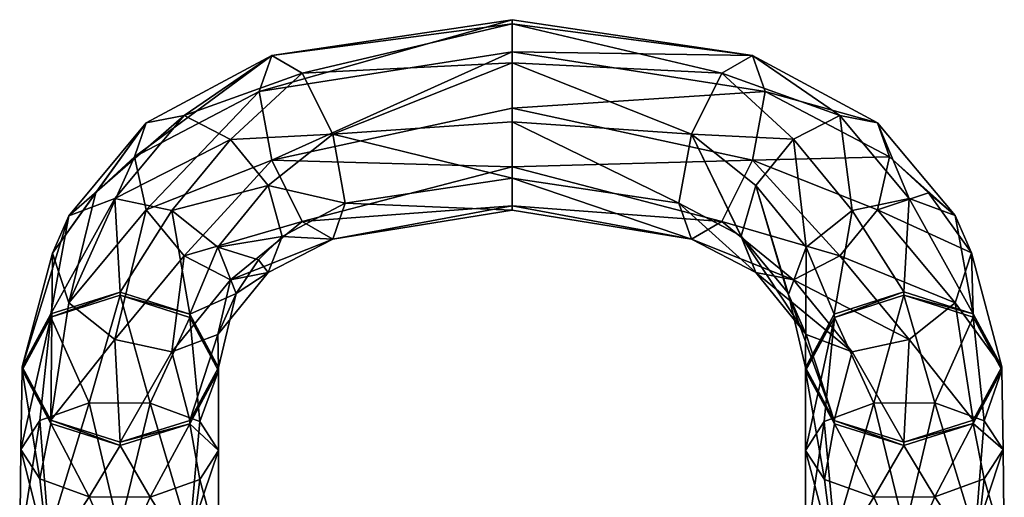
# Model space of a CAD drawing. Header units: metres. Extents: x -106 to 106, y -75 to 198.
# Tile 14 of 14: x -20 to 20, y 179 to 198. Entities that reach past the tile are written whole.
import ezdxf

# ---------------------------------------------------------------- set-up
doc = ezdxf.new("R2010")
doc.units = ezdxf.units.M
doc.layers.add('solid_11522103', color=7, linetype='CONTINUOUS')

msp = doc.modelspace()

# ---------------------------------------------------------------- linework, layer by layer
at = {"layer": 'solid_11522103'}
for points in [[(-0.000002, 198.466446, 112.57251), (-9.786707, 197.006439, 110.154182), (-10.30055, 195.535538, 112.73732)], [(-0.000002, 198.466446, 112.57251), (-10.30055, 195.535538, 112.73732), (-0.000043, 197.156403, 114.668999)], [(-0.000001, 198.294006, 110.106415), (-9.786707, 197.006439, 110.154182), (-0.000002, 198.466446, 112.57251)], [(9.786694, 197.006393, 110.154182), (-0.000002, 198.466446, 112.57251), (-0.000043, 197.156403, 114.668999)], [(9.786694, 197.006393, 110.154182), (-0.000001, 198.294006, 110.106415), (-0.000002, 198.466446, 112.57251)], [(-0.000001, 198.294006, 110.106415), (-8.544372, 196.286499, 107.497726), (-9.786707, 197.006439, 110.154182)], [(-0.000001, 196.704971, 108.212685), (-8.544372, 196.286499, 107.497726), (-0.000001, 198.294006, 110.106415)], [(8.544364, 196.286484, 107.497757), (-0.000001, 196.704971, 108.212685), (-0.000001, 198.294006, 110.106415)], [(9.786694, 197.006393, 110.154182), (8.544364, 196.286484, 107.497757), (-0.000001, 198.294006, 110.106415)], [(-9.786707, 197.006439, 110.154182), (-15.373194, 192.873306, 109.564598), (-10.30055, 195.535538, 112.73732)], [(-9.786707, 197.006439, 110.154182), (-14.891499, 194.26091, 107.623573), (-15.373194, 192.873306, 109.564598)], [(-9.786707, 197.006439, 110.154182), (-13.356463, 194.564774, 105.76709), (-14.891499, 194.26091, 107.623573)], [(-9.786707, 197.006439, 110.154182), (-8.544372, 196.286499, 107.497726), (-13.356463, 194.564774, 105.76709)], [(-0.000043, 197.156403, 114.668999), (-10.30055, 195.535538, 112.73732), (-9.786707, 192.736221, 113.737312)], [(-0.000043, 197.156403, 114.668999), (-9.786707, 192.736221, 113.737312), (-0.000002, 194.864288, 115.595078)], [(10.300533, 195.535522, 112.737297), (-0.000043, 197.156403, 114.668999), (-0.000002, 194.864288, 115.595078)], [(9.786694, 197.006393, 110.154182), (-0.000043, 197.156403, 114.668999), (10.300533, 195.535522, 112.737297)], [(13.353024, 194.568222, 105.770241), (8.544364, 196.286484, 107.497757), (9.786694, 197.006393, 110.154182)], [(14.887857, 194.264725, 107.62748), (9.786694, 197.006393, 110.154182), (10.300533, 195.535522, 112.737297)], [(13.353024, 194.568222, 105.770241), (9.786694, 197.006393, 110.154182), (14.887857, 194.264725, 107.62748)], [(-0.000001, 196.704971, 108.212685), (-7.302269, 193.795349, 106.327354), (-8.544372, 196.286499, 107.497726)], [(-0.000001, 194.30629, 107.614639), (-7.302269, 193.795349, 106.327354), (-0.000001, 196.704971, 108.212685)], [(7.302279, 193.795349, 106.327393), (-0.000001, 194.30629, 107.614639), (-0.000001, 196.704971, 108.212685)], [(8.544364, 196.286484, 107.497757), (7.302279, 193.795349, 106.327393), (-0.000001, 196.704971, 108.212685)], [(-8.544372, 196.286499, 107.497726), (-11.458814, 193.589767, 104.60537), (-13.356463, 194.564774, 105.76709)], [(-8.544372, 196.286499, 107.497726), (-7.302269, 193.795349, 106.327354), (-11.458814, 193.589767, 104.60537)], [(11.455657, 193.59256, 104.607788), (7.302279, 193.795349, 106.327393), (8.544364, 196.286484, 107.497757)], [(11.455657, 193.59256, 104.607788), (8.544364, 196.286484, 107.497757), (13.353024, 194.568222, 105.770241)], [(-10.30055, 195.535538, 112.73732), (-15.373194, 192.873306, 109.564598), (-14.891499, 190.72081, 110.594063)], [(-9.786707, 192.736221, 113.737312), (-10.30055, 195.535538, 112.73732), (-14.891499, 190.72081, 110.594063)], [(9.786694, 192.736221, 113.737282), (10.300533, 195.535522, 112.737297), (-0.000002, 194.864288, 115.595078)], [(15.369147, 192.877197, 109.569229), (10.300533, 195.535522, 112.737297), (9.786694, 192.736221, 113.737282)], [(14.887857, 194.264725, 107.62748), (10.300533, 195.535522, 112.737297), (15.369147, 192.877197, 109.569229)], [(-0.000002, 194.864288, 115.595078), (-9.786707, 192.736221, 113.737312), (-0.000001, 192.465607, 114.997032)], [(9.786694, 192.736221, 113.737282), (-0.000002, 194.864288, 115.595078), (-0.000001, 192.465607, 114.997032)], [(-18.048672, 190.478561, 103.100639), (-14.891499, 194.26091, 107.623573), (-13.356463, 194.564774, 105.76709)], [(-16.174587, 191.181122, 101.705574), (-18.048672, 190.478561, 103.100639), (-13.356463, 194.564774, 105.76709)], [(-16.174587, 191.181122, 101.705574), (-13.356463, 194.564774, 105.76709), (-11.458814, 193.589767, 104.60537)], [(11.455657, 193.59256, 104.607788), (13.353024, 194.568222, 105.770241), (13.853529, 190.695877, 101.122482)], [(13.353024, 194.568222, 105.770241), (16.172977, 191.185776, 101.70948), (13.853529, 190.695877, 101.122482)], [(13.353024, 194.568222, 105.770241), (14.887857, 194.264725, 107.62748), (16.172977, 191.185776, 101.70948)], [(-14.891499, 194.26091, 107.623573), (-18.70857, 188.955811, 104.895897), (-16.948914, 191.417938, 107.830154)], [(-18.048672, 190.478561, 103.100639), (-18.70857, 188.955811, 104.895897), (-14.891499, 194.26091, 107.623573)], [(-14.891499, 194.26091, 107.623573), (-16.948914, 191.417938, 107.830154), (-15.373194, 192.873306, 109.564598)], [(-0.000001, 194.30629, 107.614639), (0.000005, 192.014175, 108.540726), (-7.302269, 193.795349, 106.327354)], [(-0.000001, 194.30629, 107.614639), (6.788317, 190.996094, 107.327423), (0.000005, 192.014175, 108.540726)], [(7.302279, 193.795349, 106.327393), (6.788317, 190.996094, 107.327423), (-0.000001, 194.30629, 107.614639)], [(14.887857, 194.264725, 107.62748), (15.369147, 192.877197, 109.569229), (18.047455, 190.483475, 103.105385)], [(14.887857, 194.264725, 107.62748), (18.047455, 190.483475, 103.105385), (16.172977, 191.185776, 101.70948)], [(-7.302269, 193.795349, 106.327354), (-9.92403, 191.708771, 104.582443), (-11.458814, 193.589767, 104.60537)], [(-7.302269, 193.795349, 106.327354), (-6.7883, 190.996078, 107.327393), (-9.92403, 191.708771, 104.582443)], [(0.000005, 192.014175, 108.540726), (-6.7883, 190.996078, 107.327393), (-7.302269, 193.795349, 106.327354)], [(9.316519, 189.656479, 105.730934), (6.788317, 190.996094, 107.327423), (7.302279, 193.795349, 106.327393)], [(9.316519, 189.656479, 105.730934), (7.302279, 193.795349, 106.327393), (9.33532, 189.641342, 105.712883)], [(9.92113, 191.710876, 104.584419), (9.33532, 189.641342, 105.712883), (7.302279, 193.795349, 106.327393)], [(9.92113, 191.710876, 104.584419), (7.302279, 193.795349, 106.327393), (11.455657, 193.59256, 104.607788)], [(-13.85551, 190.69191, 101.119247), (-16.174587, 191.181122, 101.705574), (-11.458814, 193.589767, 104.60537)], [(-13.85551, 190.69191, 101.119247), (-11.458814, 193.589767, 104.60537), (-9.92403, 191.708771, 104.582443)], [(9.92113, 191.710876, 104.584419), (11.455657, 193.59256, 104.607788), (11.975391, 189.199387, 101.569992)], [(11.455657, 193.59256, 104.607788), (13.853529, 190.695877, 101.122482), (11.975391, 189.199387, 101.569992)], [(-18.048672, 186.923386, 106.083778), (-14.891499, 190.72081, 110.594063), (-15.373194, 192.873306, 109.564598)], [(-16.948914, 191.417938, 107.830154), (-18.048672, 186.923386, 106.083778), (-15.373194, 192.873306, 109.564598)], [(15.369147, 192.877197, 109.569229), (9.786694, 192.736221, 113.737282), (14.887857, 190.723999, 110.598503)], [(16.951036, 191.416916, 107.828941), (15.369147, 192.877197, 109.569229), (14.887857, 190.723999, 110.598503)], [(18.047455, 190.483475, 103.105385), (15.369147, 192.877197, 109.569229), (16.951036, 191.416916, 107.828941)], [(-9.786707, 192.736221, 113.737312), (-14.891499, 190.72081, 110.594063), (-13.356463, 188.839783, 110.57093)], [(-8.544372, 190.245132, 112.567032), (-9.786707, 192.736221, 113.737312), (-13.356463, 188.839783, 110.57093)], [(-0.000001, 192.465607, 114.997032), (-9.786707, 192.736221, 113.737312), (-8.544372, 190.245132, 112.567032)], [(-0.000001, 192.465607, 114.997032), (-8.544372, 190.245132, 112.567032), (-0.000001, 190.876572, 113.103302)], [(8.544364, 190.245178, 112.567009), (9.786694, 192.736221, 113.737282), (-0.000001, 192.465607, 114.997032)], [(8.544364, 190.245178, 112.567009), (-0.000001, 192.465607, 114.997032), (-0.000001, 190.876572, 113.103302)], [(13.353024, 188.84227, 110.574875), (9.786694, 192.736221, 113.737282), (8.544364, 190.245178, 112.567009)], [(14.887857, 190.723999, 110.598503), (9.786694, 192.736221, 113.737282), (13.353024, 188.84227, 110.574875)], [(-11.977576, 189.196228, 101.56707), (-13.85551, 190.69191, 101.119247), (-9.92403, 191.708771, 104.582443)], [(-11.977576, 189.196228, 101.56707), (-9.92403, 191.708771, 104.582443), (-9.355689, 189.625427, 105.693924)], [(-9.92403, 191.708771, 104.582443), (-6.7883, 190.996078, 107.327393), (-9.355689, 189.625427, 105.693924)], [(-0.000001, 190.704132, 110.637207), (-6.7883, 190.996078, 107.327393), (0.000005, 192.014175, 108.540726)], [(7.302279, 189.525177, 109.910492), (-0.000001, 190.704132, 110.637207), (0.000005, 192.014175, 108.540726)], [(7.302279, 189.525177, 109.910492), (0.000005, 192.014175, 108.540726), (6.788317, 190.996094, 107.327423)], [(9.92113, 191.710876, 104.584419), (11.200384, 187.3806, 103.018654), (9.33532, 189.641342, 105.712883)], [(9.92113, 191.710876, 104.584419), (11.257243, 187.269211, 102.885895), (11.200384, 187.3806, 103.018654)], [(9.92113, 191.710876, 104.584419), (11.975391, 189.199387, 101.569992), (11.257243, 187.269211, 102.885895)], [(-16.948914, 191.417938, 107.830154), (-18.70857, 188.955811, 104.895897), (-18.048672, 186.923386, 106.083778)], [(16.951036, 191.416916, 107.828941), (14.887857, 190.723999, 110.598503), (18.70785, 188.959656, 104.900497)], [(18.047455, 190.483475, 103.105385), (16.951036, 191.416916, 107.828941), (18.70785, 188.959656, 104.900497)], [(-16.174587, 191.181122, 101.705574), (-15.95, 187.369522, 96.788506), (-18.777128, 186.480682, 97.55191)], [(-16.174587, 191.181122, 101.705574), (-18.777128, 186.480682, 97.55191), (-18.048672, 190.478561, 103.100639)], [(-13.85551, 190.69191, 101.119247), (-15.95, 187.369522, 96.788506), (-16.174587, 191.181122, 101.705574)], [(-7.302269, 189.525131, 109.910492), (-9.355689, 189.625427, 105.693924), (-6.7883, 190.996078, 107.327393)], [(-0.000001, 190.876572, 113.103302), (-8.544372, 190.245132, 112.567032), (-7.302269, 189.525131, 109.910492)], [(-0.000001, 190.704132, 110.637207), (-7.302269, 189.525131, 109.910492), (-6.7883, 190.996078, 107.327393)], [(-0.000001, 190.876572, 113.103302), (-7.302269, 189.525131, 109.910492), (-0.000001, 190.704132, 110.637207)], [(7.302279, 189.525177, 109.910492), (-0.000001, 190.876572, 113.103302), (-0.000001, 190.704132, 110.637207)], [(7.302279, 189.525177, 109.910492), (8.544364, 190.245178, 112.567009), (-0.000001, 190.876572, 113.103302)], [(9.92113, 188.170639, 107.555031), (7.302279, 189.525177, 109.910492), (6.788317, 190.996094, 107.327423)], [(9.316519, 189.656479, 105.730934), (9.92113, 188.170639, 107.555031), (6.788317, 190.996094, 107.327423)], [(15.95, 187.369583, 96.788452), (13.853529, 190.695877, 101.122482), (16.172977, 191.185776, 101.70948)], [(18.777185, 186.480728, 97.55188), (15.95, 187.369583, 96.788452), (16.172977, 191.185776, 101.70948)], [(18.777185, 186.480728, 97.55188), (16.172977, 191.185776, 101.70948), (18.047455, 190.483475, 103.105385)], [(-18.048672, 190.478561, 103.100639), (-18.777128, 186.480682, 97.55191), (-19.946564, 184.320496, 99.371742)], [(-18.048672, 190.478561, 103.100639), (-19.946564, 184.320496, 99.371742), (-18.70857, 188.955811, 104.895897)], [(-18.048672, 186.923386, 106.083778), (-16.174587, 185.427521, 106.533417), (-14.891499, 190.72081, 110.594063)], [(-16.174587, 185.427521, 106.533417), (-13.356463, 188.839783, 110.57093), (-14.891499, 190.72081, 110.594063)], [(-13.85551, 190.69191, 101.119247), (-13.122871, 186.463562, 97.531517), (-15.95, 187.369522, 96.788506)], [(-11.977576, 189.196228, 101.56707), (-13.122871, 186.463562, 97.531517), (-13.85551, 190.69191, 101.119247)], [(13.122815, 186.463608, 97.531471), (11.975391, 189.199387, 101.569992), (13.853529, 190.695877, 101.122482)], [(15.95, 187.369583, 96.788452), (13.122815, 186.463608, 97.531471), (13.853529, 190.695877, 101.122482)], [(14.887857, 190.723999, 110.598503), (13.353024, 188.84227, 110.574875), (18.047455, 186.927216, 106.089439)], [(14.887857, 190.723999, 110.598503), (18.047455, 186.927216, 106.089439), (18.70785, 188.959656, 104.900497)], [(18.777185, 186.480728, 97.55188), (18.047455, 190.483475, 103.105385), (18.70785, 188.959656, 104.900497)], [(-8.544372, 190.245132, 112.567032), (-13.356463, 188.839783, 110.57093), (-11.458814, 187.865005, 109.409004)], [(-7.302269, 189.525131, 109.910492), (-8.544372, 190.245132, 112.567032), (-11.458814, 187.865005, 109.409004)], [(11.455657, 187.866913, 109.412178), (8.544364, 190.245178, 112.567009), (7.302279, 189.525177, 109.910492)], [(13.353024, 188.84227, 110.574875), (8.544364, 190.245178, 112.567009), (11.455657, 187.866913, 109.412178)], [(9.316519, 189.656479, 105.730934), (9.33532, 189.641342, 105.712883), (9.92113, 188.170639, 107.555031)], [(9.33532, 189.641342, 105.712883), (11.200384, 187.3806, 103.018654), (11.975391, 185.638138, 104.558243)], [(9.92113, 188.170639, 107.555031), (9.33532, 189.641342, 105.712883), (11.975391, 185.638138, 104.558243)], [(-11.977576, 189.196228, 101.56707), (-9.355689, 189.625427, 105.693924), (-10.321248, 188.683502, 104.571388)], [(-7.302269, 189.525131, 109.910492), (-11.458814, 187.865005, 109.409004), (-9.92403, 188.169067, 107.552605)], [(-10.321248, 188.683502, 104.571388), (-9.355689, 189.625427, 105.693924), (-9.92403, 188.169067, 107.552605)], [(-7.302269, 189.525131, 109.910492), (-9.92403, 188.169067, 107.552605), (-9.355689, 189.625427, 105.693924)], [(11.455657, 187.866913, 109.412178), (7.302279, 189.525177, 109.910492), (9.92113, 188.170639, 107.555031)], [(-18.70857, 188.955811, 104.895897), (-19.946564, 184.320496, 99.371742), (-18.777128, 182.153183, 101.183113)], [(-18.70857, 188.955811, 104.895897), (-18.777128, 182.153183, 101.183113), (-18.048672, 186.923386, 106.083778)], [(-16.174587, 185.427521, 106.533417), (-13.85551, 184.935059, 105.949829), (-13.356463, 188.839783, 110.57093)], [(-13.85551, 184.935059, 105.949829), (-11.458814, 187.865005, 109.409004), (-13.356463, 188.839783, 110.57093)], [(-11.977576, 189.196228, 101.56707), (-11.235576, 187.314148, 102.939453), (-13.122871, 186.463562, 97.531517)], [(-11.977576, 189.196228, 101.56707), (-10.321248, 188.683502, 104.571388), (-11.235576, 187.314148, 102.939453)], [(11.975391, 189.199387, 101.569992), (11.95336, 184.296066, 99.342644), (11.257243, 187.269211, 102.885895)], [(13.353024, 188.84227, 110.574875), (11.455657, 187.866913, 109.412178), (16.172977, 185.430557, 106.538681)], [(13.122815, 186.463608, 97.531471), (11.95336, 184.296066, 99.342644), (11.975391, 189.199387, 101.569992)], [(13.353024, 188.84227, 110.574875), (16.172977, 185.430557, 106.538681), (18.047455, 186.927216, 106.089439)], [(19.94664, 184.320496, 99.371742), (18.70785, 188.959656, 104.900497), (18.047455, 186.927216, 106.089439)], [(18.777185, 186.480728, 97.55188), (18.70785, 188.959656, 104.900497), (19.94664, 184.320496, 99.371742)], [(-11.235576, 187.314148, 102.939453), (-10.321248, 188.683502, 104.571388), (-9.92403, 188.169067, 107.552605)], [(-11.977576, 185.635803, 104.554619), (-9.92403, 188.169067, 107.552605), (-11.458814, 187.865005, 109.409004)], [(-11.977576, 185.635803, 104.554619), (-11.235576, 187.314148, 102.939453), (-9.92403, 188.169067, 107.552605)], [(9.92113, 188.170639, 107.555031), (11.975391, 185.638138, 104.558243), (13.853529, 184.937546, 105.954285)], [(11.455657, 187.866913, 109.412178), (9.92113, 188.170639, 107.555031), (13.853529, 184.937546, 105.954285)], [(-13.85551, 184.935059, 105.949829), (-11.977576, 185.635803, 104.554619), (-11.458814, 187.865005, 109.409004)], [(11.455657, 187.866913, 109.412178), (13.853529, 184.937546, 105.954285), (16.172977, 185.430557, 106.538681)], [(-15.95, 187.369522, 96.788506), (-15.951007, 187.235245, 96.624687), (-18.778427, 186.34671, 97.387802)], [(-18.777128, 186.480682, 97.55191), (-15.95, 187.369522, 96.788506), (-18.778427, 186.34671, 97.387802)], [(-18.778427, 186.34671, 97.387802), (-15.951007, 187.235245, 96.624687), (-17.218058, 182.848389, 93.157097)], [(-15.951007, 187.235245, 96.624687), (-14.728469, 182.835663, 93.150116), (-17.218058, 182.848389, 93.157097)], [(-15.95, 187.369522, 96.788506), (-13.122871, 186.463562, 97.531517), (-15.951007, 187.235245, 96.624687)], [(-15.951007, 187.235245, 96.624687), (-13.123587, 186.329422, 97.36721), (-14.728469, 182.835663, 93.150116)], [(-13.122871, 186.463562, 97.531517), (-13.123587, 186.329422, 97.36721), (-15.951007, 187.235245, 96.624687)], [(-11.235576, 187.314148, 102.939453), (-11.953437, 184.296066, 99.342644), (-13.122871, 186.463562, 97.531517)], [(-11.977576, 185.635803, 104.554619), (-11.953437, 184.296066, 99.342644), (-11.235576, 187.314148, 102.939453)], [(11.200384, 187.3806, 103.018654), (11.257243, 187.269211, 102.885895), (11.975391, 185.638138, 104.558243)], [(13.122815, 182.136032, 101.162743), (11.257243, 187.269211, 102.885895), (11.95336, 184.296066, 99.342644)], [(13.122815, 182.136032, 101.162743), (11.975391, 185.638138, 104.558243), (11.257243, 187.269211, 102.885895)], [(13.123587, 186.329422, 97.36721), (13.122815, 186.463608, 97.531471), (15.95, 187.369583, 96.788452)], [(15.951007, 187.235245, 96.624687), (13.123587, 186.329422, 97.36721), (15.95, 187.369583, 96.788452)], [(14.728939, 182.834946, 93.151367), (13.123587, 186.329422, 97.36721), (15.951007, 187.235245, 96.624687)], [(14.728939, 182.834946, 93.151367), (15.951007, 187.235245, 96.624687), (17.21759, 182.847672, 93.15834)], [(15.951007, 187.235245, 96.624687), (15.95, 187.369583, 96.788452), (18.777185, 186.480728, 97.55188)], [(18.778427, 186.34671, 97.387802), (15.951007, 187.235245, 96.624687), (18.777185, 186.480728, 97.55188)], [(17.21759, 182.847672, 93.15834), (15.951007, 187.235245, 96.624687), (18.778427, 186.34671, 97.387802)], [(-18.048672, 186.923386, 106.083778), (-18.777128, 182.153183, 101.183113), (-16.174587, 185.427521, 106.533417)], [(18.777185, 182.153152, 101.183144), (18.047455, 186.927216, 106.089439), (16.172977, 185.430557, 106.538681)], [(18.777185, 182.153152, 101.183144), (19.94664, 184.320496, 99.371742), (18.047455, 186.927216, 106.089439)], [(-18.777128, 186.480682, 97.55191), (-18.778427, 186.34671, 97.387802), (-19.949564, 184.184341, 99.209496)], [(-18.777128, 186.480682, 97.55191), (-19.949564, 184.184341, 99.209496), (-19.946564, 184.320496, 99.371742)], [(-13.122871, 186.463562, 97.531517), (-11.953437, 184.296066, 99.342644), (-13.123587, 186.329422, 97.36721)], [(11.95245, 184.159912, 99.180382), (11.95336, 184.296066, 99.342644), (13.122815, 186.463608, 97.531471)], [(13.123587, 186.329422, 97.36721), (11.95245, 184.159912, 99.180382), (13.122815, 186.463608, 97.531471)], [(18.778427, 186.34671, 97.387802), (18.777185, 186.480728, 97.55188), (19.94664, 184.320496, 99.371742)], [(-18.778427, 186.34671, 97.387802), (-20.000746, 180.946884, 96.482658), (-19.949564, 184.184341, 99.209496)], [(-18.778427, 186.34671, 97.387802), (-19.231979, 182.126862, 94.430283), (-20.000746, 180.946884, 96.482658)], [(-18.778427, 186.34671, 97.387802), (-17.218058, 182.848389, 93.157097), (-19.231979, 182.126862, 94.430283)], [(-13.123587, 186.329422, 97.36721), (-12.714921, 182.093521, 94.412025), (-14.728469, 182.835663, 93.150116)], [(-13.123587, 186.329422, 97.36721), (-11.95245, 184.159912, 99.180382), (-12.714921, 182.093521, 94.412025)], [(-11.953437, 184.296066, 99.342644), (-11.95245, 184.159912, 99.180382), (-13.123587, 186.329422, 97.36721)], [(11.948208, 180.905975, 96.460258), (11.95245, 184.159912, 99.180382), (13.123587, 186.329422, 97.36721)], [(12.716125, 182.093094, 94.412781), (11.948208, 180.905975, 96.460258), (13.123587, 186.329422, 97.36721)], [(12.716125, 182.093094, 94.412781), (13.123587, 186.329422, 97.36721), (14.728939, 182.834946, 93.151367)], [(17.21759, 182.847672, 93.15834), (18.778427, 186.34671, 97.387802), (19.230778, 182.126404, 94.431038)], [(18.778427, 186.34671, 97.387802), (19.94664, 184.320496, 99.371742), (19.949564, 184.184341, 99.209496)], [(19.230778, 182.126404, 94.431038), (18.778427, 186.34671, 97.387802), (19.949564, 184.184341, 99.209496)], [(-13.85551, 184.935059, 105.949829), (-13.122871, 182.136078, 101.16272), (-11.977576, 185.635803, 104.554619)], [(-11.977576, 185.635803, 104.554619), (-13.122871, 182.136078, 101.16272), (-11.953437, 184.296066, 99.342644)], [(13.122815, 182.136032, 101.162743), (13.853529, 184.937546, 105.954285), (11.975391, 185.638138, 104.558243)], [(-16.174587, 185.427521, 106.533417), (-18.777128, 182.153183, 101.183113), (-15.95, 181.247025, 101.92588)], [(-16.174587, 185.427521, 106.533417), (-15.95, 181.247025, 101.92588), (-13.85551, 184.935059, 105.949829)], [(15.95, 181.246979, 101.925934), (16.172977, 185.430557, 106.538681), (13.853529, 184.937546, 105.954285)], [(15.95, 181.246979, 101.925934), (18.777185, 182.153152, 101.183144), (16.172977, 185.430557, 106.538681)], [(-13.85551, 184.935059, 105.949829), (-15.95, 181.247025, 101.92588), (-13.122871, 182.136078, 101.16272)], [(13.122815, 182.136032, 101.162743), (15.95, 181.246979, 101.925934), (13.853529, 184.937546, 105.954285)], [(-19.949564, 184.184341, 99.209496), (-20.000746, 180.946884, 96.482658), (-19.231337, 179.759781, 98.530083)], [(-19.946564, 184.320496, 99.371742), (-19.949564, 184.184341, 99.209496), (-18.778427, 182.014832, 101.022667)], [(-18.778427, 182.014832, 101.022667), (-19.949564, 184.184341, 99.209496), (-19.231337, 179.759781, 98.530083)], [(-18.777128, 182.153183, 101.183113), (-19.946564, 184.320496, 99.371742), (-18.778427, 182.014832, 101.022667)], [(-13.123587, 181.997559, 101.002083), (-11.946773, 180.90596, 96.460258), (-11.95245, 184.159912, 99.180382)], [(-13.122871, 182.136078, 101.16272), (-13.123587, 181.997559, 101.002083), (-11.95245, 184.159912, 99.180382)], [(-13.122871, 182.136078, 101.16272), (-11.95245, 184.159912, 99.180382), (-11.953437, 184.296066, 99.342644)], [(-12.714921, 182.093521, 94.412025), (-11.95245, 184.159912, 99.180382), (-11.946773, 180.90596, 96.460258)], [(12.717934, 179.726868, 98.511147), (11.95245, 184.159912, 99.180382), (11.948208, 180.905975, 96.460258)], [(13.123587, 181.997559, 101.002083), (11.95336, 184.296066, 99.342644), (11.95245, 184.159912, 99.180382)], [(12.717934, 179.726868, 98.511147), (13.123587, 181.997559, 101.002083), (11.95245, 184.159912, 99.180382)], [(13.123587, 181.997559, 101.002083), (13.122815, 182.136032, 101.162743), (11.95336, 184.296066, 99.342644)], [(19.949564, 184.184341, 99.209496), (19.94664, 184.320496, 99.371742), (18.777185, 182.153152, 101.183144)], [(18.778427, 182.014832, 101.022667), (19.949564, 184.184341, 99.209496), (18.777185, 182.153152, 101.183144)], [(19.999311, 180.946869, 96.482651), (19.949564, 184.184341, 99.209496), (18.778427, 182.014832, 101.022667)], [(19.230778, 182.126404, 94.431038), (19.949564, 184.184341, 99.209496), (19.999311, 180.946869, 96.482651)], [(-17.218058, 182.848389, 93.157097), (-18.861437, 177.459335, 92.207047), (-19.231979, 182.126862, 94.430283)], [(-17.218058, 182.848389, 93.157097), (-15.99966, 177.64769, 91.03656), (-18.861437, 177.459335, 92.207047)], [(-14.728469, 182.835663, 93.150116), (-15.99966, 177.64769, 91.03656), (-17.218058, 182.848389, 93.157097)], [(-14.728469, 182.835663, 93.150116), (-13.137883, 177.424362, 92.200882), (-15.99966, 177.64769, 91.03656)], [(-12.714921, 182.093521, 94.412025), (-13.137883, 177.424362, 92.200882), (-14.728469, 182.835663, 93.150116)], [(13.139524, 177.424088, 92.202499), (12.716125, 182.093094, 94.412781), (14.728939, 182.834946, 93.151367)], [(15.99966, 177.647293, 91.038841), (13.139524, 177.424088, 92.202499), (14.728939, 182.834946, 93.151367)], [(15.99966, 177.647293, 91.038841), (14.728939, 182.834946, 93.151367), (17.21759, 182.847672, 93.15834)], [(18.859795, 177.45903, 92.208664), (15.99966, 177.647293, 91.038841), (17.21759, 182.847672, 93.15834)], [(18.859795, 177.45903, 92.208664), (17.21759, 182.847672, 93.15834), (19.230778, 182.126404, 94.431038)], [(-19.231979, 182.126862, 94.430283), (-18.861437, 177.459335, 92.207047), (-20.046804, 176.96962, 95.026649)], [(-19.231979, 182.126862, 94.430283), (-20.046804, 176.96962, 95.026649), (-20.000746, 180.946884, 96.482658)], [(-18.778427, 182.014832, 101.022667), (-19.231337, 179.759781, 98.530083), (-17.218288, 179.018402, 99.79071)], [(-18.777128, 182.153183, 101.183113), (-18.778427, 182.014832, 101.022667), (-15.951007, 181.109024, 101.76519)], [(-15.951007, 181.109024, 101.76519), (-18.778427, 182.014832, 101.022667), (-17.218288, 179.018402, 99.79071)], [(-15.95, 181.247025, 101.92588), (-18.777128, 182.153183, 101.183113), (-15.951007, 181.109024, 101.76519)], [(-13.122871, 182.136078, 101.16272), (-15.95, 181.247025, 101.92588), (-13.123587, 181.997559, 101.002083)], [(-12.714921, 182.093521, 94.412025), (-11.946773, 180.90596, 96.460258), (-13.137883, 177.424362, 92.200882)], [(12.716125, 182.093094, 94.412781), (11.954836, 176.920181, 95.017937), (11.948208, 180.905975, 96.460258)], [(13.139524, 177.424088, 92.202499), (11.954836, 176.920181, 95.017937), (12.716125, 182.093094, 94.412781)], [(15.951007, 181.109024, 101.76519), (15.95, 181.246979, 101.925934), (13.122815, 182.136032, 101.162743)], [(13.123587, 181.997559, 101.002083), (15.951007, 181.109024, 101.76519), (13.122815, 182.136032, 101.162743)], [(18.778427, 182.014832, 101.022667), (18.777185, 182.153152, 101.183144), (15.95, 181.246979, 101.925934)], [(15.951007, 181.109024, 101.76519), (18.778427, 182.014832, 101.022667), (15.95, 181.246979, 101.925934)], [(17.217871, 179.019043, 99.789597), (18.778427, 182.014832, 101.022667), (15.951007, 181.109024, 101.76519)], [(19.230219, 179.760178, 98.529373), (18.778427, 182.014832, 101.022667), (17.217871, 179.019043, 99.789597)], [(19.999311, 180.946869, 96.482651), (18.778427, 182.014832, 101.022667), (19.230219, 179.760178, 98.529373)], [(18.859795, 177.45903, 92.208664), (19.230778, 182.126404, 94.431038), (19.999311, 180.946869, 96.482651)], [(-13.123587, 181.997559, 101.002083), (-15.951007, 181.109024, 101.76519), (-14.730267, 179.005676, 99.783752)], [(-15.95, 181.247025, 101.92588), (-15.951007, 181.109024, 101.76519), (-13.123587, 181.997559, 101.002083)], [(-13.123587, 181.997559, 101.002083), (-14.730267, 179.005676, 99.783752), (-12.716816, 179.726456, 98.511848)], [(-13.123587, 181.997559, 101.002083), (-12.716816, 179.726456, 98.511848), (-11.946773, 180.90596, 96.460258)], [(14.730682, 179.006317, 99.782639), (13.123587, 181.997559, 101.002083), (12.717934, 179.726868, 98.511147)], [(14.730682, 179.006317, 99.782639), (15.951007, 181.109024, 101.76519), (13.123587, 181.997559, 101.002083)], [(-20.000746, 180.946884, 96.482658), (-20.046804, 176.96962, 95.026649), (-18.861437, 176.465439, 97.843704)], [(-20.000746, 180.946884, 96.482658), (-18.861437, 176.465439, 97.843704), (-19.231337, 179.759781, 98.530083)], [(-15.951007, 181.109024, 101.76519), (-17.218288, 179.018402, 99.79071), (-14.730267, 179.005676, 99.783752)], [(-11.946773, 180.90596, 96.460258), (-11.952515, 176.920166, 95.017929), (-13.137883, 177.424362, 92.200882)], [(-12.716816, 179.726456, 98.511848), (-11.952515, 176.920166, 95.017929), (-11.946773, 180.90596, 96.460258)], [(13.139524, 176.430756, 97.835922), (11.948208, 180.905975, 96.460258), (11.954836, 176.920181, 95.017937)], [(13.139524, 176.430756, 97.835922), (12.717934, 179.726868, 98.511147), (11.948208, 180.905975, 96.460258)], [(17.217871, 179.019043, 99.789597), (15.951007, 181.109024, 101.76519), (14.730682, 179.006317, 99.782639)], [(18.859795, 177.45903, 92.208664), (19.999311, 180.946869, 96.482651), (20.044483, 176.969604, 95.026649)], [(20.044483, 176.969604, 95.026649), (19.999311, 180.946869, 96.482651), (19.230219, 179.760178, 98.529373)], [(-19.231337, 179.759781, 98.530083), (-18.861437, 176.465439, 97.843704), (-17.218288, 179.018402, 99.79071)], [(-14.730267, 179.005676, 99.783752), (-13.137883, 176.430466, 97.83754), (-12.716816, 179.726456, 98.511848)], [(-12.716816, 179.726456, 98.511848), (-13.137883, 176.430466, 97.83754), (-11.952515, 176.920166, 95.017929)], [(13.139524, 176.430756, 97.835922), (14.730682, 179.006317, 99.782639), (12.717934, 179.726868, 98.511147)], [(18.859795, 176.465714, 97.842087), (19.230219, 179.760178, 98.529373), (17.217871, 179.019043, 99.789597)], [(18.859795, 176.465714, 97.842087), (20.044483, 176.969604, 95.026649), (19.230219, 179.760178, 98.529373)], [(-17.218288, 179.018402, 99.79071), (-18.861437, 176.465439, 97.843704), (-15.99966, 176.242096, 99.008026)], [(-17.218288, 179.018402, 99.79071), (-15.99966, 176.242096, 99.008026), (-14.730267, 179.005676, 99.783752)], [(-14.730267, 179.005676, 99.783752), (-15.99966, 176.242096, 99.008026), (-13.137883, 176.430466, 97.83754)], [(13.139524, 176.430756, 97.835922), (15.99966, 176.242508, 99.005745), (14.730682, 179.006317, 99.782639)], [(15.99966, 176.242508, 99.005745), (17.217871, 179.019043, 99.789597), (14.730682, 179.006317, 99.782639)], [(15.99966, 176.242508, 99.005745), (18.859795, 176.465714, 97.842087), (17.217871, 179.019043, 99.789597)]]:
    msp.add_3dface(points, dxfattribs=at)

doc.saveas('drawing.dxf')
